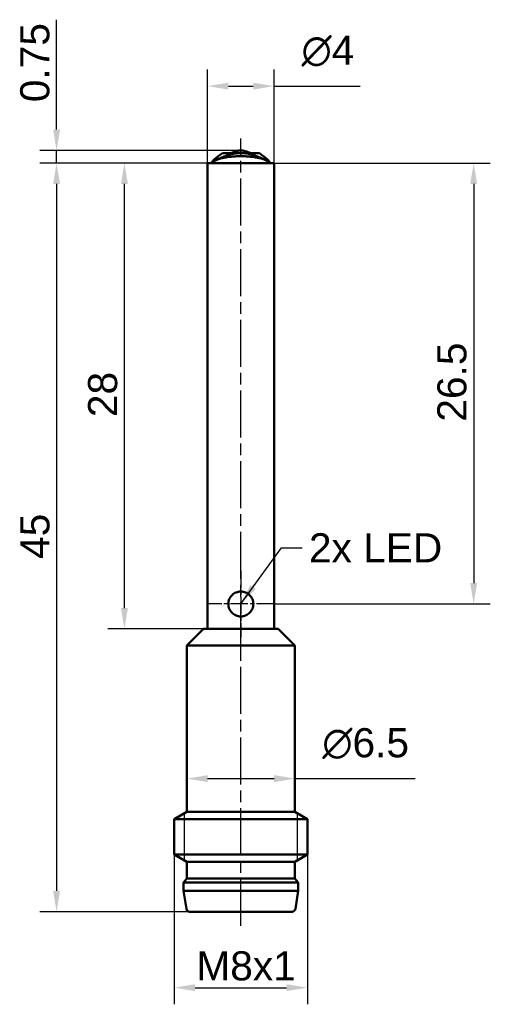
# Model space of a CAD drawing. Header units: millimetres. Extents: x 30.6 to 58.9, y 12.2 to 71.4.
import ezdxf

# ---------------------------------------------------------------- set-up
doc = ezdxf.new("R2010")
doc.units = ezdxf.units.MM
doc.header["$LTSCALE"] = 0.5
doc.linetypes.add('CHAIN', pattern=[0.3543, 0.2362, -0.0295, 0.0591, -0.0295])
for name, color, linetype, lineweight in [('Bemaßungen(DIN)', 179, 'Continuous', 25), ('Gewinde(DIN)', 179, 'Continuous', 25), ('Mittellinie(DIN)', 179, 'CHAIN', 25), ('Mittelpunktmarkierung(DIN)', 179, 'Continuous', 25), ('Sichtbare Kanten(DIN)', 179, 'Continuous', 50), ('Symbole(DIN)', 179, 'Continuous', 25)]:
    doc.layers.add(name, color=color, linetype=linetype, lineweight=lineweight)
doc.styles.add('STANDARD-BSI~0', font='arial.ttf')
doc.dimstyles.new('Katalogzeichnungen', dxfattribs={"dimscale": 0.5, "dimtxt": 3.5, "dimasz": 2.5, "dimexe": 2, "dimexo": 0, "dimgap": 0.8, "dimtad": 1, "dimrnd": 1e-08, "dimdsep": 46, "dimtxsty": 'STANDARD-BSI~0', "dimcen": 0.09, "dimdle": 10, "dimclrd": 250, "dimclre": 250, "dimclrt": 250, "dimazin": 2, "dimtfac": 1, "dimtmove": 0, "dimatfit": 3, "dimfxl": 1, "dimtolj": 1, "dimtzin": 0, "dimlwd": 25, "dimlwe": 25, "dimarcsym": 0})
doc.dimstyles.new('STANDARD-DIN$7', dxfattribs={"dimscale": 0.5, "dimtxt": 3.5, "dimasz": 2.5, "dimexe": 3.175, "dimexo": 0, "dimgap": 0.8, "dimtad": 1, "dimrnd": 1e-08, "dimtxsty": 'STANDARD-BSI~0', "dimcen": 0.09, "dimdle": 10, "dimclrd": 179, "dimclre": 250, "dimclrt": 250, "dimazin": 2, "dimtfac": 1, "dimtmove": 0, "dimatfit": 3, "dimfxl": 1, "dimtolj": 1, "dimtzin": 0, "dimlwd": 25, "dimlwe": 25, "dimarcsym": 0})

# ---------------------------------------------------------------- blocks, each defined once
blk = doc.blocks.new('*D4')
at = {"layer": 'Bemaßungen(DIN)', "color": 250, "linetype": 'Continuous', "lineweight": 25}
for p, q in [((41.875, 62.744), (41.875, 68.372)), ((45.875, 62.744), (45.875, 68.372)), ((43.125, 67.372), (44.625, 67.372)), ((45.875, 67.372), (51.057, 67.372))]:
    blk.add_line(p, q, dxfattribs=at)
at = {"layer": 'Bemaßungen(DIN)', "color": 250, "linetype": 'Continuous'}
for points in [[(43.125, 67.581), (43.125, 67.164), (41.875, 67.372)], [(44.625, 67.581), (44.625, 67.164), (45.875, 67.372)]]:
    blk.add_solid(points, dxfattribs=at)
at = {"layer": 'Defpoints', "color": 0, "linetype": 'Continuous'}
for p in [(41.875, 67.372), (41.875, 62.744), (45.875, 62.744)]:
    blk.add_point(p, dxfattribs=at)
at = {"layer": 'Bemaßungen(DIN)', "color": 250, "linetype": 'Continuous', "lineweight": 25, "insert": (47.525, 70.406), "char_height": 1.75, "attachment_point": 1, "style": 'STANDARD-BSI~0'}
blk.add_mtext('\\A1;{\\fAIGDT|b0|i0;\\H1.7500;\\ln}\\fArial|b0|i0;\\H1.7500;4', dxfattribs=at)
blk = doc.blocks.new('*D5')
at = {"layer": 'Bemaßungen(DIN)', "color": 250, "linetype": 'Continuous', "lineweight": 25}
for p, q in [((41.875, 62.744), (35.875, 62.744)), ((36.875, 35.994), (36.875, 61.494)), ((41.875, 34.744), (35.875, 34.744))]:
    blk.add_line(p, q, dxfattribs=at)
at = {"layer": 'Bemaßungen(DIN)', "color": 250, "linetype": 'Continuous'}
for points in [[(36.667, 61.494), (37.083, 61.494), (36.875, 62.744)], [(36.667, 35.994), (37.083, 35.994), (36.875, 34.744)]]:
    blk.add_solid(points, dxfattribs=at)
at = {"layer": 'Defpoints', "color": 0, "linetype": 'Continuous'}
for p in [(36.875, 62.744), (41.875, 62.744), (41.875, 34.744)]:
    blk.add_point(p, dxfattribs=at)
at = {"layer": 'Bemaßungen(DIN)', "color": 250, "linetype": 'Continuous', "lineweight": 25, "insert": (34.688, 47.474), "char_height": 1.75, "attachment_point": 1, "rotation": 90, "style": 'STANDARD-BSI~0'}
blk.add_mtext('\\A1;28', dxfattribs=at)
blk = doc.blocks.new('*D6')
at = {"layer": 'Bemaßungen(DIN)', "color": 250, "linetype": 'Continuous', "lineweight": 25}
for p, q in [((41.875, 62.744), (31.796, 62.744)), ((32.796, 61.494), (32.796, 18.994)), ((40.796, 17.744), (31.796, 17.744))]:
    blk.add_line(p, q, dxfattribs=at)
at = {"layer": 'Bemaßungen(DIN)', "color": 250, "linetype": 'Continuous'}
for points in [[(32.587, 61.494), (33.004, 61.494), (32.796, 62.744)], [(32.587, 18.994), (33.004, 18.994), (32.796, 17.744)]]:
    blk.add_solid(points, dxfattribs=at)
at = {"layer": 'Defpoints', "color": 0, "linetype": 'Continuous'}
for p in [(41.875, 62.744), (32.796, 17.744), (40.796, 17.744)]:
    blk.add_point(p, dxfattribs=at)
at = {"layer": 'Bemaßungen(DIN)', "color": 250, "linetype": 'Continuous', "lineweight": 25, "insert": (30.616, 38.949), "char_height": 1.75, "attachment_point": 1, "rotation": 90, "style": 'STANDARD-BSI~0'}
blk.add_mtext('\\A1;45', dxfattribs=at)
blk = doc.blocks.new('*D7')
at = {"layer": 'Bemaßungen(DIN)', "color": 250, "linetype": 'Continuous', "lineweight": 25}
for p, q in [((32.796, 64.756), (32.796, 71.365)), ((43.875, 63.506), (31.796, 63.506)), ((32.796, 62.744), (32.796, 63.506)), ((41.875, 62.744), (31.796, 62.744)), ((32.796, 61.494), (32.796, 60.244))]:
    blk.add_line(p, q, dxfattribs=at)
at = {"layer": 'Bemaßungen(DIN)', "color": 250, "linetype": 'Continuous'}
for points in [[(32.587, 64.756), (33.004, 64.756), (32.796, 63.506)], [(32.587, 61.494), (33.004, 61.494), (32.796, 62.744)]]:
    blk.add_solid(points, dxfattribs=at)
at = {"layer": 'Defpoints', "color": 0, "linetype": 'Continuous'}
for p in [(32.796, 63.506), (43.875, 63.506), (41.875, 62.744)]:
    blk.add_point(p, dxfattribs=at)
at = {"layer": 'Bemaßungen(DIN)', "color": 250, "linetype": 'Continuous', "lineweight": 25, "insert": (30.609, 66.406), "char_height": 1.75, "attachment_point": 1, "rotation": 90, "style": 'STANDARD-BSI~0'}
blk.add_mtext('\\A1;0.75', dxfattribs=at)
blk = doc.blocks.new('*D8')
at = {"layer": 'Bemaßungen(DIN)', "color": 250, "linetype": 'Continuous', "lineweight": 25}
for p, q in [((45.875, 62.744), (58.875, 62.744)), ((57.875, 61.494), (57.875, 37.494)), ((45.875, 36.244), (58.875, 36.244))]:
    blk.add_line(p, q, dxfattribs=at)
at = {"layer": 'Bemaßungen(DIN)', "color": 250, "linetype": 'Continuous'}
for points in [[(57.667, 61.494), (58.083, 61.494), (57.875, 62.744)], [(57.667, 37.494), (58.083, 37.494), (57.875, 36.244)]]:
    blk.add_solid(points, dxfattribs=at)
at = {"layer": 'Defpoints', "color": 0, "linetype": 'Continuous'}
for p in [(45.875, 62.744), (45.875, 36.244), (57.875, 36.244)]:
    blk.add_point(p, dxfattribs=at)
at = {"layer": 'Bemaßungen(DIN)', "color": 250, "linetype": 'Continuous', "lineweight": 25, "insert": (55.688, 47.2), "char_height": 1.75, "attachment_point": 1, "rotation": 90, "style": 'STANDARD-BSI~0'}
blk.add_mtext('\\A1;26.5', dxfattribs=at)
blk = doc.blocks.new('*D9')
at = {"layer": 'Bemaßungen(DIN)', "color": 250, "linetype": 'Continuous', "lineweight": 25}
for p, q in [((40.625, 33.744), (40.625, 24.744)), ((47.125, 33.744), (47.125, 24.744)), ((41.875, 25.744), (45.875, 25.744)), ((47.125, 25.744), (54.366, 25.744))]:
    blk.add_line(p, q, dxfattribs=at)
at = {"layer": 'Bemaßungen(DIN)', "color": 250, "linetype": 'Continuous'}
for points in [[(41.875, 25.952), (41.875, 25.536), (40.625, 25.744)], [(45.875, 25.952), (45.875, 25.536), (47.125, 25.744)]]:
    blk.add_solid(points, dxfattribs=at)
at = {"layer": 'Defpoints', "color": 0, "linetype": 'Continuous'}
for p in [(40.625, 33.744), (47.125, 33.744), (47.125, 25.744)]:
    blk.add_point(p, dxfattribs=at)
at = {"layer": 'Bemaßungen(DIN)', "color": 250, "linetype": 'Continuous', "lineweight": 25, "insert": (48.775, 28.777), "char_height": 1.75, "attachment_point": 1, "style": 'STANDARD-BSI~0'}
blk.add_mtext('\\A1;{\\fAIGDT|b0|i0;\\H1.7500;\\ln}\\fArial|b0|i0;\\H1.7500;6.5', dxfattribs=at)
blk = doc.blocks.new('*D10')
at = {"layer": 'Bemaßungen(DIN)', "color": 250, "linetype": 'Continuous', "lineweight": 25}
for p, q in [((39.875, 21.177), (39.875, 12.177)), ((47.875, 21.177), (47.875, 12.177)), ((41.125, 13.177), (46.625, 13.177))]:
    blk.add_line(p, q, dxfattribs=at)
at = {"layer": 'Bemaßungen(DIN)', "color": 250, "linetype": 'Continuous'}
for points in [[(41.125, 13.385), (41.125, 12.969), (39.875, 13.177)], [(46.625, 13.385), (46.625, 12.969), (47.875, 13.177)]]:
    blk.add_solid(points, dxfattribs=at)
at = {"layer": 'Defpoints', "color": 0, "linetype": 'Continuous'}
for p in [(39.875, 21.177), (47.875, 21.177), (47.875, 13.177)]:
    blk.add_point(p, dxfattribs=at)
at = {"layer": 'Bemaßungen(DIN)', "color": 250, "linetype": 'Continuous', "lineweight": 25, "insert": (41.201, 15.364), "char_height": 1.75, "attachment_point": 1, "style": 'STANDARD-BSI~0'}
blk.add_mtext('\\A1;\\fArial|b0|i0;\\H1.7500;M8x1', dxfattribs=at)

msp = doc.modelspace()

# ---------------------------------------------------------------- linework, layer by layer
at = {"layer": 'Gewinde(DIN)'}
for p, q in [((40.474, 23.657), (40.474, 20.831)), ((47.276, 20.831), (47.276, 23.657))]:
    msp.add_line(p, q, dxfattribs=at)
at = {"layer": 'Mittellinie(DIN)', "linetype": 'CHAIN', "ltscale": 23.990969}
for p, q in [((43.875, 33.494), (43.875, 64.219)), ((43.875, 16.89), (43.875, 34.994))]:
    msp.add_line(p, q, dxfattribs=at)
at = {"layer": 'Mittelpunktmarkierung(DIN)', "linetype": 'CHAIN', "ltscale": 8.889318}
for p, q in [((43.875, 38.244), (43.875, 34.244)), ((45.875, 36.244), (41.875, 36.244))]:
    msp.add_line(p, q, dxfattribs=at)
at = {"layer": 'Sichtbare Kanten(DIN)'}
for p, q in [((42.763, 63.344), (43.163, 63.344)), ((43.163, 63.344), (44.587, 63.344)), ((44.587, 63.344), (44.987, 63.344)), ((41.875, 62.744), (45.875, 62.744)), ((41.875, 34.744), (41.875, 62.744)), ((45.875, 34.744), (45.875, 62.744)), ((41.625, 34.744), (40.625, 33.744)), ((46.125, 34.744), (41.625, 34.744)), ((46.125, 34.744), (47.125, 33.744)), ((47.125, 33.744), (40.625, 33.744)), ((40.625, 23.744), (40.625, 33.744)), ((47.125, 23.744), (47.125, 33.744)), ((40.625, 23.744), (39.875, 23.311)), ((47.125, 23.744), (40.625, 23.744)), ((47.125, 23.744), (47.875, 23.311)), ((47.875, 23.311), (39.875, 23.311)), ((39.875, 21.177), (39.875, 23.311)), ((47.875, 21.177), (47.875, 23.311)), ((47.875, 21.177), (39.875, 21.177)), ((40.625, 20.744), (39.875, 21.177)), ((47.125, 20.744), (40.625, 20.744)), ((40.625, 19.744), (40.625, 20.744)), ((47.125, 20.744), (47.875, 21.177)), ((47.125, 19.744), (47.125, 20.744)), ((40.625, 19.744), (40.425, 19.494)), ((47.125, 19.744), (40.625, 19.744)), ((47.125, 19.744), (47.325, 19.494)), ((47.325, 19.494), (40.425, 19.494)), ((40.425, 18.994), (40.425, 19.494)), ((47.325, 18.994), (40.425, 18.994)), ((40.598, 17.913), (40.425, 18.994)), ((47.152, 17.913), (47.325, 18.994)), ((47.325, 18.994), (47.325, 19.494)), ((40.796, 17.744), (46.954, 17.744))]:
    msp.add_line(p, q, dxfattribs=at)
for centre, start, end in [((40.796, 17.944), 189.09028, 270), ((46.954, 17.944), 270, 350.90972)]:
    msp.add_arc(centre, 0.2, start, end, dxfattribs=at)
for centre, major_axis, start_param, end_param in [((42.995, 63.244), (0.275, 0), 0.208129, 0.339768), ((44.755, 63.244), (-0.275, 0), 5.94341, 6.075056)]:
    msp.add_ellipse(centre, major_axis=major_axis, ratio=0.36397, start_param=start_param, end_param=end_param, dxfattribs=at)
for points in [[(42.276, 62.958), (42.439, 63.087), (42.601, 63.215), (42.763, 63.344)], [(44.987, 63.344), (45.149, 63.215), (45.311, 63.087), (45.474, 62.958)], [(42.156, 62.804), (42.17, 62.855), (42.211, 62.907), (42.276, 62.958)], [(45.474, 62.958), (45.539, 62.907), (45.58, 62.855), (45.594, 62.804)]]:
    msp.add_open_spline(points, degree=3, dxfattribs=at)
for points, knots in [([(43.875, 63.344), (43.772, 63.344), (43.67, 63.337), (43.464, 63.31), (43.361, 63.289), (43.156, 63.237), (43.053, 63.205), (42.848, 63.132), (42.745, 63.091), (42.539, 63.002), (42.437, 62.953), (42.334, 62.902)], [0, 0, 0, 0, 0.1656344, 0.1656344, 0.3312688, 0.3312688, 0.4969031, 0.4969031, 0.6625375, 0.6625375, 0.8281719, 0.8281719, 0.8281719, 0.8281719]), ([(43.189, 63.34), (43.186, 63.341), (43.182, 63.342), (43.173, 63.344), (43.168, 63.344), (43.163, 63.344)], [0.000001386, 0.000001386, 0.000001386, 0.000001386, 0.001805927, 0.001805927, 0.003885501, 0.003885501, 0.003885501, 0.003885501]), ([(43.254, 63.277), (43.248, 63.284), (43.242, 63.291), (43.236, 63.298), (43.23, 63.304), (43.225, 63.31), (43.22, 63.316), (43.215, 63.322), (43.21, 63.327), (43.205, 63.331), (43.2, 63.335), (43.195, 63.338), (43.189, 63.34)], [0, 0, 0, 0, 0.25, 0.25, 0.25, 0.5, 0.5, 0.5, 0.75, 0.75, 0.75, 1, 1, 1, 1]), ([(43.875, 63.506), (43.833, 63.506), (43.792, 63.502), (43.708, 63.489), (43.667, 63.479), (43.583, 63.457), (43.542, 63.445), (43.458, 63.418), (43.417, 63.404), (43.333, 63.374), (43.292, 63.359), (43.25, 63.344)], [0, 0, 0, 0, 0.19807, 0.19807, 0.3961401, 0.3961401, 0.5942101, 0.5942101, 0.7922802, 0.7922802, 0.9903502, 0.9903502, 0.9903502, 0.9903502]), ([(43.875, 63.506), (43.917, 63.506), (43.958, 63.502), (44.042, 63.489), (44.083, 63.479), (44.167, 63.457), (44.208, 63.445), (44.292, 63.418), (44.333, 63.404), (44.417, 63.374), (44.458, 63.359), (44.5, 63.344)], [0, 0, 0, 0, 0.19807, 0.19807, 0.3961401, 0.3961401, 0.5942101, 0.5942101, 0.7922802, 0.7922802, 0.9903502, 0.9903502, 0.9903502, 0.9903502]), ([(43.875, 63.344), (43.978, 63.344), (44.08, 63.337), (44.286, 63.31), (44.389, 63.289), (44.594, 63.237), (44.697, 63.205), (44.902, 63.132), (45.005, 63.091), (45.211, 63.002), (45.313, 62.953), (45.416, 62.902)], [0, 0, 0, 0, 0.1656344, 0.1656344, 0.3312688, 0.3312688, 0.4969031, 0.4969031, 0.6625375, 0.6625375, 0.8281719, 0.8281719, 0.8281719, 0.8281719]), ([(44.496, 63.277), (44.502, 63.284), (44.508, 63.291), (44.514, 63.298), (44.52, 63.304), (44.525, 63.31), (44.53, 63.316), (44.535, 63.322), (44.54, 63.327), (44.545, 63.331), (44.55, 63.335), (44.555, 63.338), (44.561, 63.34)], [0, 0, 0, 0, 0.25, 0.25, 0.25, 0.5, 0.5, 0.5, 0.75, 0.75, 0.75, 1, 1, 1, 1]), ([(44.587, 63.344), (44.582, 63.344), (44.577, 63.344), (44.568, 63.342), (44.564, 63.341), (44.561, 63.34)], [-0.003885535, -0.003885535, -0.003885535, -0.003885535, -0.00180597, -0.00180597, -0.00000138, -0.00000138, -0.00000138, -0.00000138]), ([(42.152, 62.744), (42.152, 62.751), (42.152, 62.757), (42.152, 62.762), (42.153, 62.767), (42.153, 62.772), (42.153, 62.777), (42.153, 62.781), (42.153, 62.785), (42.154, 62.789), (42.154, 62.792), (42.154, 62.796), (42.155, 62.798), (42.155, 62.801), (42.155, 62.803), (42.156, 62.804)], [0, 0, 0, 0, 0.2, 0.2, 0.2, 0.4, 0.4, 0.4, 0.6, 0.6, 0.6, 0.8, 0.8, 0.8, 0.9999999, 0.9999999, 0.9999999, 0.9999999]), ([(42.154, 62.744), (42.158, 62.758), (42.165, 62.771), (42.174, 62.785), (42.184, 62.798), (42.197, 62.812), (42.213, 62.825), (42.228, 62.839), (42.247, 62.852), (42.268, 62.866), (42.29, 62.879), (42.314, 62.892), (42.34, 62.905), (42.367, 62.918), (42.397, 62.931), (42.428, 62.944), (42.46, 62.957), (42.495, 62.969), (42.531, 62.981), (42.568, 62.993), (42.606, 63.004), (42.647, 63.015), (42.688, 63.026), (42.731, 63.037), (42.775, 63.047), (42.82, 63.057), (42.866, 63.067), (42.914, 63.076), (42.961, 63.085), (43.01, 63.093), (43.061, 63.101), (43.111, 63.108), (43.163, 63.115), (43.215, 63.122), (43.268, 63.128), (43.321, 63.133), (43.375, 63.138), (43.43, 63.143), (43.484, 63.147), (43.54, 63.15), (43.595, 63.153), (43.651, 63.156), (43.707, 63.157), (43.763, 63.159), (43.819, 63.16), (43.875, 63.16)], [0, 0, 0, 0, 0.066667, 0.066667, 0.066667, 0.133333, 0.133333, 0.133333, 0.2, 0.2, 0.2, 0.266667, 0.266667, 0.266667, 0.333333, 0.333333, 0.333333, 0.4, 0.4, 0.4, 0.466667, 0.466667, 0.466667, 0.533333, 0.533333, 0.533333, 0.6, 0.6, 0.6, 0.666667, 0.666667, 0.666667, 0.733333, 0.733333, 0.733333, 0.8, 0.8, 0.8, 0.866667, 0.866667, 0.866667, 0.933333, 0.933333, 0.933333, 1, 1, 1, 1]), ([(43.875, 63.16), (43.931, 63.16), (43.987, 63.159), (44.043, 63.157), (44.099, 63.156), (44.155, 63.153), (44.21, 63.15), (44.266, 63.147), (44.32, 63.143), (44.375, 63.138), (44.429, 63.133), (44.482, 63.128), (44.535, 63.122), (44.587, 63.115), (44.639, 63.108), (44.689, 63.101), (44.74, 63.093), (44.789, 63.085), (44.836, 63.076), (44.884, 63.067), (44.93, 63.057), (44.975, 63.047), (45.019, 63.037), (45.062, 63.026), (45.103, 63.015), (45.144, 63.004), (45.182, 62.993), (45.219, 62.981), (45.255, 62.969), (45.29, 62.957), (45.322, 62.944), (45.353, 62.931), (45.383, 62.918), (45.41, 62.905), (45.436, 62.892), (45.46, 62.879), (45.482, 62.866), (45.503, 62.852), (45.522, 62.839), (45.537, 62.825), (45.553, 62.812), (45.566, 62.798), (45.576, 62.785), (45.585, 62.771), (45.592, 62.758), (45.596, 62.744)], [0, 0, 0, 0, 0.066667, 0.066667, 0.066667, 0.133333, 0.133333, 0.133333, 0.2, 0.2, 0.2, 0.266667, 0.266667, 0.266667, 0.333333, 0.333333, 0.333333, 0.4, 0.4, 0.4, 0.466667, 0.466667, 0.466667, 0.533333, 0.533333, 0.533333, 0.6, 0.6, 0.6, 0.666667, 0.666667, 0.666667, 0.733333, 0.733333, 0.733333, 0.8, 0.8, 0.8, 0.866667, 0.866667, 0.866667, 0.933333, 0.933333, 0.933333, 1, 1, 1, 1]), ([(45.594, 62.804), (45.595, 62.803), (45.595, 62.801), (45.595, 62.798), (45.596, 62.796), (45.596, 62.792), (45.596, 62.789), (45.597, 62.785), (45.597, 62.781), (45.597, 62.777), (45.597, 62.772), (45.597, 62.767), (45.598, 62.762), (45.598, 62.757), (45.598, 62.751), (45.598, 62.744)], [0.0000001, 0.0000001, 0.0000001, 0.0000001, 0.2, 0.2, 0.2, 0.4, 0.4, 0.4, 0.6, 0.6, 0.6, 0.8, 0.8, 0.8, 1, 1, 1, 1]), ([(44.625, 36.244), (44.625, 36.149), (44.606, 36.048), (44.529, 35.864), (44.471, 35.78), (44.339, 35.648), (44.256, 35.59), (44.071, 35.513), (43.97, 35.494), (43.78, 35.494), (43.679, 35.513), (43.494, 35.59), (43.411, 35.648), (43.279, 35.78), (43.221, 35.864), (43.144, 36.048), (43.125, 36.149), (43.125, 36.339), (43.144, 36.44), (43.221, 36.625), (43.279, 36.708), (43.411, 36.84), (43.494, 36.898), (43.679, 36.975), (43.78, 36.994), (43.97, 36.994), (44.071, 36.975), (44.256, 36.898), (44.339, 36.84), (44.471, 36.708), (44.529, 36.625), (44.606, 36.44), (44.625, 36.339), (44.625, 36.244)], [-0.4569054, -0.4569054, -0.4569054, -0.4569054, -0.4283379, -0.4283379, -0.3997703, -0.3997703, -0.3712247, -0.3712247, -0.342679, -0.342679, -0.3141334, -0.3141334, -0.2855877, -0.2855877, -0.2570202, -0.2570202, -0.2284527, -0.2284527, -0.1998852, -0.1998852, -0.1713176, -0.1713176, -0.142772, -0.142772, -0.1142263, -0.1142263, -0.0856807, -0.0856807, -0.057135, -0.057135, -0.0285675, -0.0285675, 0, 0, 0, 0])]:
    msp.add_open_spline(points, degree=3, knots=knots, dxfattribs=at)

# ---------------------------------------------------------------- texts
at = {"layer": 'Symbole(DIN)', "color": 250, "insert": (47.97, 40.494), "char_height": 1.75, "width": 8.01772, "attachment_point": 1, "style": 'STANDARD-BSI~0'}
msp.add_mtext('{\\fArial|b0|i0;2x LED}', dxfattribs=at)

# ---------------------------------------------------------------- dimensions: what is measured, and where the dimension line sits
at = {"layer": 'Bemaßungen(DIN)', "color": 250, "linetype": 'Continuous', "lineweight": 25}
for base, p1, p2, override, picture, middle in [((32.796, 63.506), (41.875, 62.744), (43.875, 63.506), {"dimgap": 0.8, "dimdec": 2, "dimlfac": 0.984509, "dimtol": 0, "dimlim": 0, "dimtp": 0, "dimtm": 0, "dimtdec": 2, "dimtofl": 1, "dimatfit": 1}, '*D7', (32.796, 68.685)), ((32.796, 17.744), (41.875, 62.744), (40.796, 17.744), {"dimgap": 0.8, "dimdec": 2, "dimtol": 0, "dimlim": 0, "dimtp": 0, "dimtm": 0, "dimtdec": 2, "dimtofl": 0, "dimatfit": 1}, '*D6', (32.796, 40.244)), ((36.875, 62.744), (41.875, 34.744), (41.875, 62.744), {"dimgap": 0.8, "dimdec": 2, "dimtol": 0, "dimlim": 0, "dimtp": 0, "dimtm": 0, "dimtdec": 2, "dimtofl": 0, "dimatfit": 1}, '*D5', (36.875, 48.744)), ((57.875, 36.244), (45.875, 62.744), (45.875, 36.244), {"dimgap": 0.8, "dimdec": 2, "dimtol": 0, "dimlim": 0, "dimtp": 0, "dimtm": 0, "dimtdec": 2, "dimtofl": 0, "dimatfit": 1}, '*D8', (57.875, 49.494))]:
    dim = msp.add_linear_dim(base=base, p1=p1, p2=p2, angle=90, dimstyle='Katalogzeichnungen', override=override, dxfattribs=at)
    dim.commit()
    dim.dimension.update_dxf_attribs({"geometry": picture, "text_midpoint": middle, "dimtype": 160})
for base, p1, p2, picture, middle in [((41.875, 67.372), (45.875, 62.744), (41.875, 62.744), '*D4', (49.091, 67.372)), ((47.125, 25.744), (40.625, 33.744), (47.125, 33.744), '*D9', (51.37, 25.744))]:
    dim = msp.add_linear_dim(base=base, p1=p1, p2=p2, angle=180, text='{\\fAIGDT|b0|i0;\\H1.7500;\\ln}\\fArial|b0|i0;\\H1.7500;<>', dimstyle='Katalogzeichnungen', override={"dimgap": 0.8, "dimdec": 2, "dimtol": 0, "dimlim": 0, "dimtp": 0, "dimtm": 0, "dimtdec": 2, "dimtofl": 0, "dimatfit": 2}, dxfattribs=at)
    dim.commit()
    dim.dimension.update_dxf_attribs({"geometry": picture, "text_midpoint": middle, "dimtype": 160})
dim = msp.add_linear_dim(base=(47.875, 13.177), p1=(39.875, 21.177), p2=(47.875, 21.177), text='\\fArial|b0|i0;\\H1.7500;M<>x1', dimstyle='Katalogzeichnungen', override={"dimgap": 0.8, "dimdec": 2, "dimtol": 0, "dimlim": 0, "dimtp": 0, "dimtm": 0, "dimtdec": 2, "dimtofl": 0, "dimatfit": 1}, dxfattribs=at)
dim.commit()
dim.dimension.update_dxf_attribs({"geometry": '*D10', "text_midpoint": (43.875, 13.177), "dimtype": 160})

# ---------------------------------------------------------------- leaders
at = {"layer": 'Symbole(DIN)', "color": 179, "linetype": 'Continuous', "lineweight": 25, "annotation_type": 0, "has_hookline": 1, "hookline_direction": 0, "text_width": 7.815}
msp.add_leader([(43.875, 36.244), (46.32, 39.619), (47.57, 39.619)], dimstyle='STANDARD-DIN$7', override={"dimtad": 0}, dxfattribs=at)

doc.saveas('drawing.dxf')
